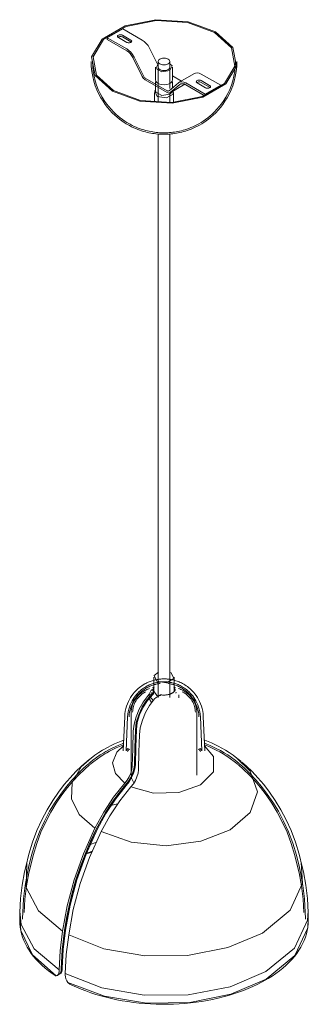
# Model space of a CAD drawing. Header units: millimetres. Extents: x 6329 to 8193, y 1104 to 6778.
# Tile 3 of 4: x 6915 to 7113, y 4986 to 5662. Entities that reach past the tile are written whole.
import ezdxf

# ---------------------------------------------------------------- set-up
doc = ezdxf.new("R2010")
doc.units = ezdxf.units.MM
doc.layers.add('Luminarias', color=7, linetype='Continuous', lineweight=20)

# ---------------------------------------------------------------- blocks, each defined once
blk = doc.blocks.new('64258 - 64255 VENICE White Ceramics pendant lamp-464681-00 Isometrico PDF')
at = {"layer": 'Luminarias', "color": 254, "lineweight": 9, "true_color": 0xd4d4d4}
for p, q in [((2360.43, 5649.33), (2371.04, 5655.45)), ((2370.89, 5651.05), (2376.62, 5647.74)), ((2371.04, 5655.45), (2384.41, 5647.74)), ((2360.43, 5649.33), (2360.43, 5648.1)), ((2373.8, 5641.61), (2360.43, 5649.33)), ((2360.43, 5648.1), (2373.8, 5640.39)), ((2373.79, 5646.11), (2368.06, 5649.42)), ((2376.62, 5646.52), (2370.89, 5649.82)), ((2376.9, 5646.32), (2376.62, 5646.52)), ((2389.37, 5642.12), (2394.83, 5631.15)), ((2377.94, 5635.71), (2384.38, 5622.77)), ((2385.21, 5623.06), (2378.77, 5636)), ((2395.25, 5631.5), (2395.35, 5631.53)), ((2395.33, 5633), (2395.33, 5604.84)), ((2403.33, 5614.46), (2403.33, 5633)), ((2393.56, 5629.14), (2393.56, 5620.34)), ((2405.08, 5623.14), (2411.31, 5619.55)), ((2405.09, 5620.34), (2405.09, 5629.14)), ((2420.34, 5624.83), (2409.73, 5618.71)), ((2424.85, 5624.38), (2438.22, 5616.67)), ((2401.58, 5612.92), (2386.46, 5621.65)), ((2386.46, 5620.42), (2401.58, 5611.69)), ((2393.56, 5619.12), (2393.56, 5612.81)), ((2409.28, 5618.39), (2402.84, 5612.88)), ((2403.47, 5611.5), (2413.57, 5617.34)), ((2403.66, 5611.64), (2410.1, 5617.14)), ((2405.09, 5614.81), (2405.09, 5619.12)), ((2427.61, 5610.54), (2414.24, 5618.26)), ((2414.24, 5617.04), (2426.97, 5609.69)), ((2427.76, 5614.95), (2422.03, 5618.26)), ((2424.86, 5619.89), (2430.59, 5616.58)), ((2430.59, 5615.36), (2424.86, 5618.66)), ((2438.22, 5616.67), (2427.61, 5610.54)), ((2438.22, 5616.67), (2438.22, 5615.83)), ((2392.83, 5611.61), (2392.83, 5604.99)), ((2403.33, 5604.84), (2403.33, 5611.45)), ((2405.05, 5612.42), (2403.4, 5610.46)), ((2405.83, 5604.99), (2405.83, 5611.61)), ((2427.61, 5609.95), (2427.61, 5610.54)), ((2430.87, 5615.16), (2430.59, 5615.36)), ((2395.33, 5583.32), (2395.33, 5196.51)), ((2403.33, 5196.46), (2403.33, 5583.23)), ((2403.07, 5213.75), (2404.27, 5213.32)), ((2392.32, 5210.46), (2392.32, 5200.66)), ((2406.33, 5200.66), (2406.33, 5210.46)), ((2387.66, 5194.9), (2391.43, 5199.2)), ((2392.15, 5199.91), (2388.44, 5197.77)), ((2389.13, 5198.37), (2389.13, 5196.18)), ((2390.92, 5200), (2391.26, 5199.29)), ((2392.08, 5202.29), (2392.53, 5202.56)), ((2392.15, 5199.91), (2392.15, 5199.57)), ((2394.38, 5197.8), (2392.33, 5200.78)), ((2395.42, 5197.31), (2394.38, 5197.8)), ((2396.96, 5198.22), (2395.09, 5197.13)), ((2396.89, 5198.01), (2396.63, 5197.89)), ((2406.22, 5202.65), (2406.53, 5202.53)), ((2406.3, 5201.02), (2406.32, 5200.45)), ((2406.53, 5202.53), (2406.74, 5202.35)), ((2407.39, 5199.29), (2407.73, 5200)), ((2409.52, 5196.18), (2409.52, 5198.37)), ((2411.74, 5200.42), (2412.23, 5200.15)), ((2384.44, 5189.92), (2387.66, 5194.89)), ((2390.85, 5192.9), (2389.15, 5195.77)), ((2391.94, 5194.37), (2389.8, 5196.81)), ((2376.82, 5186.28), (2376.82, 5143.1)), ((2380.33, 5179.17), (2381.95, 5184.57)), ((2381.95, 5184.58), (2384.44, 5189.91)), ((2421.83, 5143.1), (2421.83, 5186.28)), ((2372.37, 5183.34), (2371.37, 5159.86)), ((2374.36, 5183.25), (2373.37, 5159.77)), ((2379.69, 5174), (2380.33, 5179.16)), ((2425.28, 5159.77), (2424.29, 5183.25)), ((2427.28, 5159.86), (2426.28, 5183.34)), ((2369.19, 5131.95), (2372.97, 5136.5)), ((2365.59, 5127.17), (2369.19, 5131.94)), ((2362.16, 5122.2), (2365.58, 5127.16)), ((2367.5, 5123.4), (2362.9, 5122.34)), ((2355.88, 5111.8), (2358.9, 5117.06)), ((2358.91, 5117.07), (2362.15, 5122.19)), ((2353.06, 5106.42), (2355.88, 5111.79)), ((2348.98, 5097.71), (2353.06, 5106.42)), ((2345.26, 5088.92), (2348.98, 5097.71)), ((2352.65, 5096.86), (2348.61, 5095.48)), ((2346.07, 5089.46), (2350.04, 5090.91)), ((2350.21, 5090.96), (2346.29, 5089.52)), ((2341.91, 5080.08), (2345.26, 5088.91)), ((2338.95, 5071.24), (2341.91, 5080.07)), ((2336.38, 5062.42), (2338.94, 5071.23)), ((2334.21, 5053.66), (2336.37, 5062.41)), ((2300.52, 5049.58), (2300.36, 5044.39)), ((2302.52, 5049.53), (2302.36, 5044.33)), ((2332.47, 5045), (2334.21, 5053.65)), ((2496.29, 5044.33), (2496.14, 5049.53)), ((2498.29, 5044.39), (2498.13, 5049.58)), ((2331.14, 5036.47), (2332.47, 5044.99)), ((2329.42, 5023.13), (2331.14, 5036.47)), ((2328.78, 5010.26), (2329.42, 5023.12)), ((2327.34, 5008.32), (2327.37, 5009.47)), ((2328.78, 5010.26), (2328.76, 5009.14)), ((2328.76, 5009.14), (2328.78, 5010.26)), ((2329.47, 5009.55), (2329.49, 5010.66)), ((2326.06, 5005.59), (2327.48, 5006.41)), ((2327.48, 5006.41), (2328.19, 5006.82)), ((2331.61, 5007.03), (2331.59, 5005.87))]:
    blk.add_line(p, q, dxfattribs=at)
for points in [[(2434.68, 5653.41, 0), (2415.84, 5660.25, 0), (2393.73, 5661.68, 0), (2372.72, 5657.44, 0), (2356.99, 5648.36, 0), (2349.64, 5636.23, 0), (2352.13, 5623.46, 0), (2363.97, 5612.59, 0)], [(2364.68, 5612.99, 0), (2353.07, 5623.65, 0), (2350.63, 5636.17, 0), (2357.83, 5648.05, 0), (2373.26, 5656.95, 0), (2393.84, 5661.11, 0), (2415.51, 5659.7, 0), (2433.97, 5653, 0)], [(2363.97, 5612.59, 0), (2382.81, 5605.75, 0), (2404.92, 5604.31, 0), (2425.93, 5608.56, 0), (2441.66, 5617.64, 0), (2449.01, 5629.77, 0), (2446.52, 5642.53, 0), (2434.68, 5653.41, 0)], [(2433.97, 5653, 0), (2445.58, 5642.34, 0), (2448.02, 5629.83, 0), (2440.82, 5617.95, 0), (2425.4, 5609.04, 0), (2404.81, 5604.89, 0), (2383.14, 5606.3, 0), (2364.68, 5612.99, 0)], [(2368.06, 5649.42, 0), (2367.74, 5649.65, 0), (2367.54, 5649.93, 0), (2367.48, 5650.23, 0), (2367.54, 5650.53, 0), (2367.74, 5650.81, 0), (2368.06, 5651.05, 0), (2368.48, 5651.23, 0), (2368.96, 5651.35, 0), (2369.48, 5651.39, 0), (2369.99, 5651.35, 0), (2370.48, 5651.23, 0), (2370.89, 5651.05, 0)], [(2370.89, 5649.82, 0), (2370.48, 5650.01, 0), (2369.99, 5650.12, 0), (2369.48, 5650.16, 0), (2368.96, 5650.12, 0), (2368.48, 5650.01, 0), (2368.06, 5649.82, 0), (2367.78, 5649.62, 0)], [(2376.62, 5647.74, 0), (2376.94, 5647.5, 0), (2377.14, 5647.22, 0), (2377.2, 5646.93, 0), (2377.14, 5646.63, 0), (2376.94, 5646.35, 0), (2376.62, 5646.11, 0), (2376.2, 5645.93, 0), (2375.72, 5645.81, 0), (2375.2, 5645.77, 0), (2374.69, 5645.81, 0), (2374.2, 5645.93, 0), (2373.79, 5646.11, 0)], [(2384.41, 5647.74, 0), (2385.82, 5646.74, 0), (2387.16, 5645.43, 0), (2388.36, 5643.86, 0), (2389.37, 5642.12, 0)], [(2378.77, 5636, 0), (2377.76, 5637.74, 0), (2376.55, 5639.3, 0), (2375.21, 5640.61, 0), (2373.8, 5641.61, 0)], [(2373.8, 5640.39, 0), (2374.98, 5639.56, 0), (2376.1, 5638.46, 0), (2377.1, 5637.16, 0), (2377.94, 5635.71, 0)], [(2349.32, 5632.97, 0), (2349.45, 5629.51, 0), (2349.81, 5626.09, 0), (2350.4, 5622.74, 0), (2351.19, 5619.5, 0), (2352.18, 5616.39, 0), (2353.32, 5613.45, 0), (2354.61, 5610.67, 0), (2356, 5608.07, 0), (2357.49, 5605.66, 0), (2359.03, 5603.42, 0), (2360.63, 5601.37, 0), (2362.25, 5599.49, 0), (2363.88, 5597.76, 0), (2365.51, 5596.19, 0), (2367.14, 5594.77, 0), (2368.74, 5593.47, 0), (2370.33, 5592.29, 0), (2371.89, 5591.22, 0), (2373.42, 5590.25, 0), (2374.35, 5589.71, 0)], [(2350.32, 5632.97, 0), (2350.45, 5629.58, 0), (2350.8, 5626.22, 0), (2351.38, 5622.94, 0), (2352.16, 5619.77, 0), (2353.12, 5616.73, 0), (2354.24, 5613.84, 0), (2355.5, 5611.11, 0), (2356.87, 5608.57, 0), (2358.32, 5606.2, 0), (2359.84, 5604.02, 0), (2361.4, 5602, 0), (2362.99, 5600.16, 0), (2364.59, 5598.47, 0), (2366.19, 5596.93, 0), (2367.78, 5595.53, 0), (2369.36, 5594.26, 0), (2370.91, 5593.1, 0), (2372.44, 5592.06, 0), (2373.94, 5591.11, 0), (2374.85, 5590.57, 0)], [(2449.33, 5632.97, 0), (2449.2, 5629.51, 0), (2448.84, 5626.09, 0), (2448.25, 5622.74, 0), (2447.46, 5619.5, 0), (2446.47, 5616.39, 0), (2445.33, 5613.45, 0), (2444.04, 5610.67, 0), (2442.65, 5608.07, 0), (2441.16, 5605.66, 0), (2439.62, 5603.42, 0), (2438.02, 5601.37, 0), (2436.4, 5599.49, 0), (2434.77, 5597.76, 0), (2433.14, 5596.19, 0), (2431.51, 5594.77, 0), (2429.91, 5593.47, 0), (2428.32, 5592.29, 0), (2426.76, 5591.22, 0), (2425.23, 5590.25, 0), (2423.72, 5589.38, 0), (2422.25, 5588.58, 0), (2420.81, 5587.87, 0), (2419.39, 5587.22, 0), (2418.01, 5586.64, 0), (2416.65, 5586.11, 0), (2415.32, 5585.64, 0), (2414.02, 5585.22, 0), (2412.73, 5584.85, 0), (2411.47, 5584.51, 0), (2410.23, 5584.22, 0), (2409.01, 5583.96, 0), (2407.8, 5583.74, 0), (2406.6, 5583.55, 0), (2405.42, 5583.39, 0), (2404.24, 5583.26, 0), (2403.08, 5583.15, 0), (2401.92, 5583.08, 0), (2400.76, 5583.03, 0), (2399.61, 5583.01, 0), (2398.45, 5583.02, 0), (2397.3, 5583.05, 0), (2396.14, 5583.11, 0), (2394.98, 5583.2, 0), (2393.81, 5583.32, 0), (2392.63, 5583.46, 0), (2391.44, 5583.64, 0), (2390.24, 5583.85, 0), (2389.02, 5584.09, 0), (2387.79, 5584.36, 0), (2386.54, 5584.68, 0), (2385.26, 5585.03, 0), (2383.97, 5585.43, 0), (2382.65, 5585.88, 0), (2381.31, 5586.38, 0), (2379.94, 5586.93, 0), (2378.54, 5587.54, 0), (2377.11, 5588.22, 0), (2375.65, 5588.98, 0), (2374.35, 5589.71, 0)], [(2448.33, 5632.97, 0), (2448.2, 5629.58, 0), (2447.85, 5626.22, 0), (2447.27, 5622.94, 0), (2446.49, 5619.77, 0), (2445.53, 5616.73, 0), (2444.41, 5613.84, 0), (2443.15, 5611.11, 0), (2441.78, 5608.57, 0), (2440.33, 5606.2, 0), (2438.81, 5604.02, 0), (2437.25, 5602, 0), (2435.66, 5600.16, 0), (2434.06, 5598.47, 0), (2432.46, 5596.93, 0), (2430.87, 5595.53, 0), (2429.29, 5594.26, 0), (2427.74, 5593.1, 0), (2426.21, 5592.06, 0), (2424.71, 5591.11, 0), (2423.23, 5590.25, 0), (2421.79, 5589.47, 0), (2420.38, 5588.77, 0), (2418.99, 5588.14, 0), (2417.63, 5587.57, 0), (2416.3, 5587.05, 0), (2415, 5586.59, 0), (2413.72, 5586.18, 0), (2412.47, 5585.81, 0), (2411.23, 5585.48, 0), (2410.01, 5585.19, 0), (2408.81, 5584.94, 0), (2407.63, 5584.72, 0), (2406.46, 5584.53, 0), (2405.3, 5584.38, 0), (2404.14, 5584.25, 0), (2403, 5584.15, 0), (2401.86, 5584.08, 0), (2400.73, 5584.03, 0), (2399.6, 5584.01, 0), (2398.47, 5584.02, 0), (2397.34, 5584.05, 0), (2396.21, 5584.11, 0), (2395.07, 5584.2, 0), (2393.92, 5584.31, 0), (2392.76, 5584.45, 0), (2391.6, 5584.63, 0), (2390.42, 5584.83, 0), (2389.23, 5585.07, 0), (2388.02, 5585.34, 0), (2386.79, 5585.64, 0), (2385.55, 5585.99, 0), (2384.28, 5586.38, 0), (2382.99, 5586.82, 0), (2381.67, 5587.31, 0), (2380.33, 5587.85, 0), (2378.96, 5588.45, 0), (2377.56, 5589.12, 0), (2376.13, 5589.86, 0), (2374.85, 5590.57, 0)], [(2403.4, 5626.79, 0), (2397.83, 5625.93, 0), (2393.76, 5628.28, 0), (2395.25, 5631.5, 0)], [(2396.5, 5634.63, 0), (2395.86, 5634.15, 0), (2395.46, 5633.6, 0), (2395.33, 5633, 0), (2395.46, 5632.4, 0), (2395.86, 5631.84, 0), (2396.5, 5631.36, 0), (2397.33, 5631, 0), (2398.29, 5630.77, 0), (2399.33, 5630.69, 0), (2400.36, 5630.77, 0), (2401.33, 5631, 0), (2402.15, 5631.36, 0)], [(2402.15, 5631.36, 0), (2402.79, 5631.84, 0), (2403.19, 5632.4, 0), (2403.33, 5633, 0), (2403.19, 5633.6, 0), (2402.79, 5634.15, 0), (2402.15, 5634.63, 0), (2401.33, 5635, 0), (2400.36, 5635.23, 0), (2399.33, 5635.31, 0), (2398.29, 5635.23, 0), (2397.33, 5635, 0), (2396.5, 5634.63, 0)], [(2403.28, 5631.44, 0), (2404.89, 5630, 0), (2403.4, 5626.79, 0)], [(2402.19, 5627.49, 0), (2401.35, 5627.11, 0), (2400.37, 5626.88, 0), (2399.33, 5626.8, 0), (2398.28, 5626.88, 0), (2397.3, 5627.11, 0), (2396.46, 5627.49, 0), (2395.81, 5627.97, 0), (2395.41, 5628.54, 0), (2395.27, 5629.14, 0), (2395.29, 5629.39, 0)], [(2403.36, 5629.39, 0), (2403.38, 5629.14, 0), (2403.24, 5628.54, 0), (2402.84, 5627.97, 0), (2402.19, 5627.49, 0)], [(2419.88, 5624.51, 0), (2420.89, 5625.08, 0), (2422.1, 5625.25, 0), (2423.44, 5625.02, 0), (2424.85, 5624.38, 0)], [(2384.38, 5622.77, 0), (2384.8, 5622.04, 0), (2385.31, 5621.39, 0), (2385.87, 5620.84, 0), (2386.46, 5620.42, 0)], [(2386.46, 5621.65, 0), (2386.1, 5621.9, 0), (2385.77, 5622.23, 0), (2385.46, 5622.63, 0), (2385.21, 5623.06, 0)], [(2393.56, 5620.34, 0), (2393.76, 5619.48, 0), (2394.33, 5618.68, 0), (2395.25, 5617.99, 0), (2396.44, 5617.46, 0), (2397.83, 5617.13, 0), (2399.33, 5617.01, 0), (2400.82, 5617.13, 0), (2402.21, 5617.46, 0), (2403.4, 5617.99, 0)], [(2403.4, 5617.99, 0), (2404.32, 5618.68, 0), (2404.89, 5619.48, 0), (2405.09, 5620.34, 0)], [(2414.24, 5618.26, 0), (2412.83, 5618.89, 0), (2411.49, 5619.13, 0), (2410.29, 5618.96, 0), (2409.28, 5618.39, 0)], [(2410.1, 5617.14, 0), (2410.94, 5617.62, 0), (2411.95, 5617.76, 0), (2413.07, 5617.56, 0), (2414.24, 5617.04, 0)], [(2422.03, 5618.26, 0), (2421.71, 5618.49, 0), (2421.51, 5618.77, 0), (2421.45, 5619.07, 0), (2421.51, 5619.37, 0), (2421.71, 5619.65, 0), (2422.03, 5619.89, 0), (2422.45, 5620.07, 0), (2422.93, 5620.19, 0), (2423.45, 5620.23, 0), (2423.96, 5620.19, 0), (2424.45, 5620.07, 0), (2424.86, 5619.89, 0)], [(2424.86, 5618.66, 0), (2424.45, 5618.85, 0), (2423.96, 5618.96, 0), (2423.45, 5619, 0), (2422.93, 5618.96, 0), (2422.45, 5618.85, 0), (2422.03, 5618.66, 0), (2421.75, 5618.46, 0)], [(2430.59, 5616.58, 0), (2430.91, 5616.34, 0), (2431.11, 5616.06, 0), (2431.17, 5615.77, 0), (2431.11, 5615.47, 0), (2430.91, 5615.19, 0), (2430.59, 5614.95, 0), (2430.17, 5614.77, 0), (2429.69, 5614.65, 0), (2429.17, 5614.61, 0), (2428.66, 5614.65, 0), (2428.17, 5614.77, 0), (2427.76, 5614.95, 0)], [(2393.49, 5613.26, 0), (2393.05, 5612.58, 0), (2394.73, 5608.95, 0)], [(2403.4, 5610.46, 0), (2397.83, 5609.6, 0), (2393.76, 5611.95, 0), (2393.58, 5613.1, 0)], [(2394.73, 5608.95, 0), (2401.01, 5607.98, 0), (2405.6, 5610.63, 0), (2405.55, 5612.69, 0)], [(2402.58, 5612.74, 0), (2402.28, 5612.7, 0), (2401.94, 5612.76, 0), (2401.58, 5612.92, 0)], [(2401.58, 5611.69, 0), (2402.17, 5611.43, 0), (2402.74, 5611.33, 0), (2403.24, 5611.4, 0), (2403.66, 5611.64, 0)], [(2394.38, 5207.6, 0), (2392.56, 5211.51, 0), (2395.48, 5213.74, 0)], [(2404.27, 5213.32, 0), (2406.09, 5209.41, 0), (2401.14, 5206.56, 0), (2394.38, 5207.6, 0)], [(2372.37, 5183.34, 0), (2372.51, 5185.2, 0), (2372.78, 5187.02, 0), (2373.16, 5188.8, 0), (2373.65, 5190.5, 0), (2374.23, 5192.13, 0), (2374.9, 5193.66, 0), (2375.63, 5195.1, 0), (2376.41, 5196.45, 0), (2377.23, 5197.69, 0), (2378.08, 5198.84, 0), (2378.95, 5199.89, 0), (2379.83, 5200.86, 0), (2380.71, 5201.74, 0), (2381.59, 5202.54, 0), (2382.46, 5203.27, 0), (2383.32, 5203.93, 0), (2384.17, 5204.53, 0), (2385, 5205.07, 0), (2385.82, 5205.56, 0), (2385.84, 5205.57, 0)], [(2426.28, 5183.34, 0), (2426.14, 5185.2, 0), (2425.87, 5187.02, 0), (2425.49, 5188.8, 0), (2425, 5190.5, 0), (2424.42, 5192.13, 0), (2423.75, 5193.66, 0), (2423.02, 5195.1, 0), (2422.24, 5196.45, 0), (2421.42, 5197.69, 0), (2420.57, 5198.84, 0), (2419.7, 5199.89, 0), (2418.82, 5200.86, 0), (2417.94, 5201.74, 0), (2417.06, 5202.54, 0), (2416.19, 5203.27, 0), (2415.33, 5203.93, 0), (2414.48, 5204.53, 0), (2413.65, 5205.07, 0), (2412.83, 5205.56, 0), (2412.03, 5206.01, 0), (2411.24, 5206.41, 0), (2410.47, 5206.78, 0), (2409.72, 5207.11, 0), (2408.98, 5207.4, 0), (2408.26, 5207.67, 0), (2407.55, 5207.9, 0), (2406.85, 5208.12, 0), (2406.16, 5208.31, 0), (2405.49, 5208.47, 0), (2404.82, 5208.62, 0), (2404.17, 5208.75, 0), (2403.52, 5208.86, 0), (2402.88, 5208.95, 0), (2402.24, 5209.03, 0), (2401.61, 5209.09, 0), (2400.98, 5209.14, 0), (2400.36, 5209.17, 0), (2399.73, 5209.19, 0), (2399.11, 5209.19, 0), (2398.49, 5209.18, 0), (2397.86, 5209.15, 0), (2397.24, 5209.11, 0), (2396.61, 5209.05, 0), (2395.97, 5208.98, 0), (2395.33, 5208.89, 0), (2394.69, 5208.79, 0), (2394.03, 5208.66, 0), (2393.37, 5208.52, 0), (2392.7, 5208.36, 0), (2392.02, 5208.18, 0), (2391.32, 5207.97, 0), (2390.62, 5207.74, 0), (2389.9, 5207.49, 0), (2389.16, 5207.2, 0), (2388.41, 5206.88, 0), (2387.65, 5206.53, 0), (2386.87, 5206.14, 0), (2386.07, 5205.71, 0), (2385.84, 5205.57, 0)], [(2424.29, 5183.26, 0), (2424.15, 5184.98, 0), (2423.91, 5186.66, 0), (2423.55, 5188.31, 0), (2423.1, 5189.89, 0), (2422.56, 5191.39, 0), (2421.94, 5192.81, 0), (2421.27, 5194.15, 0), (2420.54, 5195.39, 0), (2419.78, 5196.54, 0), (2418.99, 5197.61, 0), (2418.19, 5198.58, 0), (2417.38, 5199.47, 0), (2416.56, 5200.29, 0), (2415.75, 5201.03, 0), (2414.94, 5201.71, 0), (2414.14, 5202.32, 0), (2413.36, 5202.87, 0), (2412.58, 5203.38, 0), (2411.83, 5203.83, 0), (2411.08, 5204.25, 0), (2410.36, 5204.62, 0), (2409.65, 5204.96, 0), (2408.95, 5205.26, 0), (2408.26, 5205.53, 0), (2407.59, 5205.78, 0), (2406.94, 5206, 0), (2406.29, 5206.2, 0), (2405.66, 5206.37, 0), (2405.03, 5206.53, 0), (2404.42, 5206.66, 0), (2403.81, 5206.78, 0), (2403.21, 5206.88, 0), (2402.61, 5206.97, 0), (2402.03, 5207.04, 0), (2401.44, 5207.1, 0), (2400.86, 5207.14, 0), (2400.28, 5207.17, 0), (2399.7, 5207.19, 0), (2399.13, 5207.19, 0), (2398.55, 5207.18, 0), (2397.97, 5207.15, 0), (2397.39, 5207.11, 0), (2396.81, 5207.06, 0), (2396.22, 5206.99, 0), (2395.63, 5206.91, 0), (2395.03, 5206.82, 0), (2394.42, 5206.7, 0), (2393.81, 5206.57, 0), (2393.19, 5206.42, 0), (2392.56, 5206.25, 0), (2391.92, 5206.06, 0), (2391.26, 5205.85, 0), (2390.6, 5205.61, 0), (2389.92, 5205.35, 0), (2389.22, 5205.05, 0), (2388.52, 5204.73, 0), (2387.79, 5204.37, 0), (2387.06, 5203.97, 0), (2386.84, 5203.84, 0)], [(2424.29, 5183.26, 0), (2424.15, 5184.98, 0), (2423.91, 5186.66, 0), (2423.55, 5188.31, 0), (2423.1, 5189.89, 0), (2422.56, 5191.39, 0), (2421.94, 5192.81, 0), (2421.27, 5194.15, 0), (2420.54, 5195.39, 0), (2419.78, 5196.54, 0), (2418.99, 5197.61, 0), (2418.19, 5198.58, 0), (2417.38, 5199.47, 0), (2416.56, 5200.29, 0), (2415.75, 5201.03, 0), (2414.94, 5201.71, 0), (2414.14, 5202.32, 0), (2413.36, 5202.87, 0), (2412.58, 5203.38, 0), (2411.83, 5203.83, 0), (2411.08, 5204.25, 0), (2410.36, 5204.62, 0), (2409.65, 5204.96, 0), (2408.95, 5205.26, 0), (2408.26, 5205.53, 0), (2407.59, 5205.78, 0), (2406.94, 5206, 0), (2406.29, 5206.2, 0), (2405.66, 5206.37, 0), (2405.03, 5206.53, 0), (2404.42, 5206.66, 0), (2403.81, 5206.78, 0), (2403.21, 5206.88, 0), (2402.61, 5206.97, 0), (2402.03, 5207.04, 0), (2401.44, 5207.1, 0), (2400.86, 5207.14, 0), (2400.28, 5207.17, 0), (2399.7, 5207.19, 0), (2399.13, 5207.19, 0), (2398.55, 5207.18, 0), (2397.97, 5207.15, 0), (2397.39, 5207.11, 0), (2396.81, 5207.06, 0), (2396.22, 5206.99, 0), (2395.63, 5206.91, 0), (2395.03, 5206.82, 0), (2394.42, 5206.7, 0), (2393.81, 5206.57, 0), (2393.19, 5206.42, 0), (2392.56, 5206.25, 0), (2391.92, 5206.06, 0), (2391.26, 5205.85, 0), (2390.6, 5205.61, 0), (2389.92, 5205.35, 0), (2389.22, 5205.05, 0), (2388.52, 5204.73, 0), (2387.79, 5204.37, 0), (2387.06, 5203.97, 0), (2386.84, 5203.84, 0)], [(2396.63, 5206.04, 0), (2396.34, 5206, 0), (2395.78, 5205.92, 0), (2395.2, 5205.83, 0), (2394.62, 5205.72, 0), (2394.03, 5205.6, 0), (2393.44, 5205.45, 0), (2392.83, 5205.29, 0), (2392.21, 5205.11, 0), (2391.59, 5204.9, 0), (2390.95, 5204.68, 0), (2390.29, 5204.42, 0), (2389.63, 5204.14, 0), (2388.95, 5203.83, 0), (2388.26, 5203.48, 0), (2387.55, 5203.1, 0), (2387.34, 5202.98, 0)], [(2423.29, 5183.21, 0), (2423.16, 5184.86, 0), (2422.92, 5186.49, 0), (2422.58, 5188.06, 0), (2422.14, 5189.58, 0), (2421.63, 5191.02, 0), (2421.04, 5192.39, 0), (2420.39, 5193.67, 0), (2419.69, 5194.86, 0), (2418.96, 5195.97, 0), (2418.21, 5196.99, 0), (2417.43, 5197.93, 0), (2416.65, 5198.78, 0), (2415.87, 5199.56, 0), (2415.09, 5200.28, 0), (2414.31, 5200.92, 0), (2413.55, 5201.51, 0), (2412.79, 5202.05, 0), (2412.05, 5202.53, 0), (2411.33, 5202.97, 0), (2410.61, 5203.36, 0), (2409.92, 5203.72, 0), (2409.23, 5204.05, 0), (2408.56, 5204.34, 0), (2407.91, 5204.6, 0), (2407.26, 5204.84, 0), (2406.63, 5205.05, 0), (2406.01, 5205.24, 0), (2405.4, 5205.41, 0), (2404.8, 5205.55, 0), (2404.21, 5205.68, 0), (2403.63, 5205.8, 0), (2403.05, 5205.9, 0), (2402.48, 5205.98, 0), (2401.92, 5206.05, 0)], [(2374.36, 5183.26, 0), (2374.5, 5184.98, 0), (2374.74, 5186.66, 0), (2375.1, 5188.31, 0), (2375.55, 5189.89, 0), (2376.09, 5191.39, 0), (2376.71, 5192.81, 0), (2377.38, 5194.15, 0), (2378.11, 5195.39, 0), (2378.87, 5196.54, 0), (2379.66, 5197.61, 0), (2380.46, 5198.58, 0), (2381.27, 5199.47, 0), (2382.09, 5200.29, 0), (2382.9, 5201.03, 0), (2383.71, 5201.71, 0), (2384.51, 5202.32, 0), (2385.29, 5202.87, 0), (2386.07, 5203.38, 0), (2386.82, 5203.83, 0), (2386.84, 5203.84, 0)], [(2374.36, 5183.26, 0), (2374.5, 5184.98, 0), (2374.74, 5186.66, 0), (2375.1, 5188.31, 0), (2375.55, 5189.89, 0), (2376.09, 5191.39, 0), (2376.71, 5192.81, 0), (2377.38, 5194.15, 0), (2378.11, 5195.39, 0), (2378.87, 5196.54, 0), (2379.66, 5197.61, 0), (2380.46, 5198.58, 0), (2381.27, 5199.47, 0), (2382.09, 5200.29, 0), (2382.9, 5201.03, 0), (2383.71, 5201.71, 0), (2384.51, 5202.32, 0), (2385.29, 5202.87, 0), (2386.07, 5203.38, 0), (2386.82, 5203.83, 0), (2386.84, 5203.84, 0)], [(2375.36, 5183.21, 0), (2375.49, 5184.86, 0), (2375.73, 5186.49, 0), (2376.07, 5188.06, 0), (2376.51, 5189.58, 0), (2377.02, 5191.02, 0), (2377.61, 5192.39, 0), (2378.26, 5193.67, 0), (2378.96, 5194.86, 0), (2379.69, 5195.97, 0), (2380.44, 5196.99, 0), (2381.22, 5197.93, 0), (2382, 5198.78, 0), (2382.78, 5199.56, 0), (2383.56, 5200.28, 0), (2384.34, 5200.92, 0), (2385.1, 5201.51, 0), (2385.86, 5202.05, 0), (2386.6, 5202.53, 0), (2387.32, 5202.97, 0), (2387.34, 5202.98, 0)], [(2376.82, 5186.28, 0), (2376.86, 5187.36, 0), (2376.97, 5188.43, 0), (2377.15, 5189.48, 0), (2377.4, 5190.5, 0), (2377.71, 5191.49, 0), (2378.08, 5192.44, 0), (2378.5, 5193.34, 0), (2378.96, 5194.2, 0), (2379.46, 5195.01, 0), (2379.98, 5195.78, 0), (2380.54, 5196.49, 0), (2381.11, 5197.17, 0), (2381.71, 5197.79, 0), (2382.32, 5198.38, 0), (2382.94, 5198.93, 0), (2383.57, 5199.44, 0), (2384.21, 5199.91, 0), (2384.86, 5200.36, 0), (2385.51, 5200.77, 0), (2386.16, 5201.15, 0), (2386.82, 5201.51, 0), (2387.49, 5201.84, 0), (2388.16, 5202.15, 0), (2388.83, 5202.43, 0), (2389.29, 5202.61, 0)], [(2377.82, 5186.28, 0), (2377.86, 5187.29, 0), (2377.96, 5188.29, 0), (2378.13, 5189.27, 0), (2378.37, 5190.23, 0), (2378.66, 5191.16, 0), (2379, 5192.05, 0), (2379.39, 5192.9, 0), (2379.83, 5193.7, 0), (2380.29, 5194.47, 0), (2380.79, 5195.19, 0), (2381.31, 5195.86, 0), (2381.86, 5196.5, 0), (2382.42, 5197.09, 0), (2383, 5197.64, 0), (2383.58, 5198.16, 0), (2384.18, 5198.65, 0), (2384.79, 5199.1, 0), (2385.41, 5199.52, 0), (2386.03, 5199.91, 0), (2386.65, 5200.28, 0)], [(2378.26, 5173.24, 0), (2378.82, 5178.13, 0), (2380.2, 5183.25, 0), (2382.33, 5188.38, 0), (2385.11, 5193.29, 0), (2388.44, 5197.77, 0)], [(2391.43, 5199.2, 0), (2387.66, 5194.89, 0), (2384.44, 5189.91, 0), (2381.95, 5184.57, 0), (2380.33, 5179.16, 0), (2379.69, 5174, 0)], [(2380.4, 5174.38, 0), (2381.02, 5179.35, 0), (2382.58, 5184.55, 0), (2384.97, 5189.68, 0), (2388.07, 5194.46, 0), (2391.69, 5198.59, 0)], [(2388.44, 5197.77, 0), (2389.06, 5198.7, 0), (2389.63, 5199.62, 0), (2390.14, 5200.52, 0), (2390.59, 5201.38, 0)], [(2390.59, 5201.38, 0), (2390.71, 5201.57, 0), (2390.91, 5201.71, 0), (2391.18, 5201.7, 0), (2391.44, 5201.57, 0), (2391.66, 5201.37, 0), (2391.83, 5201.14, 0), (2391.96, 5200.88, 0), (2392.05, 5200.6, 0)], [(2391.69, 5198.59, 0), (2391.56, 5198.9, 0), (2391.43, 5199.2, 0)], [(2391.43, 5199.2, 0), (2391.56, 5198.9, 0), (2391.69, 5198.59, 0)], [(2391.54, 5203.35, 0), (2392.22, 5203.53, 0), (2392.35, 5203.56, 0)], [(2391.57, 5201.27, 0), (2391.57, 5201.41, 0), (2391.59, 5201.55, 0), (2391.61, 5201.68, 0), (2391.65, 5201.82, 0), (2391.69, 5201.96, 0), (2391.74, 5202.1, 0), (2391.81, 5202.25, 0), (2391.89, 5202.39, 0), (2391.97, 5202.53, 0), (2392.07, 5202.68, 0), (2392.19, 5202.82, 0), (2392.31, 5202.97, 0), (2392.45, 5203.11, 0), (2392.6, 5203.25, 0)], [(2391.57, 5202.14, 0), (2391.57, 5202.01, 0), (2391.59, 5201.88, 0), (2391.61, 5201.75, 0), (2391.64, 5201.61, 0), (2391.69, 5201.48, 0), (2391.74, 5201.34, 0), (2391.8, 5201.2, 0), (2391.87, 5201.08, 0)], [(2391.65, 5202.34, 0), (2391.81, 5202.39, 0), (2392.35, 5202.53, 0)], [(2392.15, 5199.57, 0), (2392.12, 5199.32, 0), (2392.02, 5199.05, 0), (2391.87, 5198.8, 0), (2391.69, 5198.59, 0)], [(2392.05, 5200.6, 0), (2392.11, 5200.25, 0), (2392.15, 5199.91, 0)], [(2396.63, 5197.89, 0), (2395.28, 5197.24, 0), (2394.01, 5196.44, 0), (2392.84, 5195.5, 0)], [(2396.93, 5198.2, 0), (2397.05, 5198.26, 0), (2397.15, 5198.27, 0), (2397.2, 5198.23, 0), (2397.11, 5198.13, 0)], [(2405.02, 5199.45, 0), (2404.8, 5199.33, 0), (2404.57, 5199.21, 0), (2404.33, 5199.09, 0), (2404.07, 5198.98, 0), (2403.81, 5198.88, 0), (2403.54, 5198.78, 0), (2403.27, 5198.69, 0), (2402.98, 5198.6, 0), (2402.69, 5198.52, 0), (2402.39, 5198.45, 0), (2402.09, 5198.38, 0), (2401.78, 5198.32, 0), (2401.47, 5198.27, 0), (2401.15, 5198.22, 0), (2400.83, 5198.18, 0), (2400.51, 5198.15, 0), (2400.19, 5198.13, 0), (2399.86, 5198.11, 0), (2399.53, 5198.1, 0), (2399.21, 5198.1, 0), (2398.88, 5198.11, 0), (2398.55, 5198.12, 0), (2398.23, 5198.14, 0), (2397.9, 5198.17, 0), (2397.58, 5198.21, 0), (2397.26, 5198.25, 0), (2397.15, 5198.27, 0)], [(2407.08, 5202.14, 0), (2407.08, 5202.01, 0), (2407.06, 5201.88, 0), (2407.04, 5201.75, 0), (2407.01, 5201.61, 0), (2406.96, 5201.48, 0), (2406.91, 5201.34, 0), (2406.85, 5201.2, 0), (2406.77, 5201.06, 0), (2406.69, 5200.92, 0), (2406.59, 5200.78, 0), (2406.48, 5200.63, 0), (2406.35, 5200.49, 0), (2406.22, 5200.35, 0), (2406.07, 5200.21, 0), (2405.91, 5200.07, 0), (2405.74, 5199.93, 0), (2405.56, 5199.79, 0), (2405.37, 5199.66, 0), (2405.16, 5199.53, 0), (2405.02, 5199.45, 0)], [(2407.08, 5201.27, 0), (2407.08, 5201.41, 0), (2407.06, 5201.55, 0), (2407.04, 5201.68, 0), (2407.01, 5201.82, 0), (2406.96, 5201.96, 0), (2406.91, 5202.1, 0), (2406.84, 5202.25, 0), (2406.76, 5202.39, 0), (2406.68, 5202.53, 0), (2406.58, 5202.68, 0), (2406.46, 5202.82, 0), (2406.34, 5202.97, 0), (2406.2, 5203.11, 0), (2406.08, 5203.23, 0)], [(2406.3, 5203.56, 0), (2406.74, 5203.45, 0), (2407.16, 5203.33, 0)], [(2406.3, 5202.53, 0), (2406.49, 5202.48, 0), (2406.92, 5202.36, 0)], [(2409.3, 5202.63, 0), (2409.46, 5202.57, 0), (2410.13, 5202.3, 0), (2410.8, 5202.01, 0), (2411.47, 5201.69, 0), (2412.13, 5201.35, 0), (2412.73, 5201.02, 0)], [(2420.83, 5186.28, 0), (2420.79, 5187.29, 0), (2420.69, 5188.29, 0), (2420.52, 5189.27, 0), (2420.28, 5190.23, 0), (2419.99, 5191.16, 0), (2419.65, 5192.05, 0), (2419.26, 5192.9, 0), (2418.82, 5193.7, 0), (2418.36, 5194.47, 0), (2417.86, 5195.19, 0), (2417.34, 5195.86, 0), (2416.79, 5196.5, 0), (2416.23, 5197.09, 0), (2415.65, 5197.64, 0), (2415.07, 5198.16, 0), (2414.47, 5198.65, 0), (2413.86, 5199.1, 0), (2413.25, 5199.52, 0), (2412.62, 5199.91, 0), (2412.23, 5200.15, 0)], [(2421.83, 5186.28, 0), (2421.79, 5187.36, 0), (2421.68, 5188.43, 0), (2421.5, 5189.48, 0), (2421.25, 5190.5, 0), (2420.94, 5191.49, 0), (2420.57, 5192.44, 0), (2420.15, 5193.34, 0), (2419.69, 5194.2, 0), (2419.2, 5195.01, 0), (2418.67, 5195.78, 0), (2418.11, 5196.49, 0), (2417.54, 5197.17, 0), (2416.94, 5197.79, 0), (2416.33, 5198.38, 0), (2415.71, 5198.93, 0), (2415.08, 5199.44, 0), (2414.44, 5199.91, 0), (2413.79, 5200.36, 0), (2413.14, 5200.77, 0), (2412.73, 5201.02, 0)], [(2392.84, 5195.5, 0), (2389.47, 5191.01, 0), (2386.64, 5186.07, 0), (2384.47, 5180.9, 0), (2383.08, 5175.72, 0), (2382.51, 5170.79, 0)], [(2377.56, 5149.33, 0), (2377.91, 5161.28, 0), (2378.26, 5173.24, 0)], [(2379.69, 5174, 0), (2379.33, 5162.05, 0), (2378.98, 5150.1, 0)], [(2378.98, 5150.1, 0), (2379.33, 5162.05, 0), (2379.69, 5174, 0)], [(2379.69, 5150.48, 0), (2380.05, 5162.43, 0), (2380.4, 5174.38, 0)], [(2382.51, 5170.79, 0), (2382.16, 5158.84, 0), (2381.8, 5146.88, 0)], [(2371.72, 5167.22, 0), (2369.94, 5166.55, 0), (2367.68, 5165.64, 0), (2365.36, 5164.61, 0), (2362.99, 5163.48, 0), (2360.56, 5162.21, 0), (2358.51, 5161.07, 0)], [(2371.63, 5165.05, 0), (2370.66, 5164.69, 0), (2368.45, 5163.79, 0), (2366.19, 5162.79, 0), (2363.87, 5161.68, 0), (2361.5, 5160.45, 0), (2359.51, 5159.34, 0)], [(2371.63, 5165.05, 0), (2370.66, 5164.69, 0), (2368.45, 5163.79, 0), (2366.19, 5162.79, 0), (2363.87, 5161.68, 0), (2361.5, 5160.45, 0), (2359.51, 5159.34, 0)], [(2371.58, 5163.97, 0), (2371.02, 5163.75, 0), (2368.84, 5162.87, 0), (2366.6, 5161.88, 0), (2364.31, 5160.79, 0), (2361.97, 5159.57, 0), (2360.01, 5158.47, 0)], [(2452.09, 5152.7, 0), (2449.38, 5154.88, 0), (2446.72, 5156.85, 0), (2444.1, 5158.64, 0), (2441.53, 5160.25, 0), (2439.02, 5161.7, 0), (2436.57, 5163.02, 0), (2434.18, 5164.2, 0), (2431.84, 5165.26, 0), (2429.55, 5166.22, 0), (2427.32, 5167.08, 0), (2426.96, 5167.21, 0)], [(2450.8, 5151.18, 0), (2448.16, 5153.3, 0), (2445.55, 5155.23, 0), (2443, 5156.97, 0), (2440.49, 5158.54, 0), (2438.04, 5159.96, 0), (2435.65, 5161.24, 0), (2433.31, 5162.39, 0), (2431.03, 5163.43, 0), (2428.8, 5164.37, 0), (2427.05, 5165.04, 0)], [(2450.8, 5151.18, 0), (2448.16, 5153.3, 0), (2445.55, 5155.23, 0), (2443, 5156.97, 0), (2440.49, 5158.54, 0), (2438.04, 5159.96, 0), (2435.65, 5161.24, 0), (2433.31, 5162.39, 0), (2431.03, 5163.43, 0), (2428.8, 5164.37, 0), (2427.05, 5165.04, 0)], [(2450.16, 5150.41, 0), (2447.54, 5152.51, 0), (2444.97, 5154.41, 0), (2442.44, 5156.13, 0), (2439.97, 5157.69, 0), (2437.55, 5159.09, 0), (2435.19, 5160.35, 0), (2432.88, 5161.49, 0), (2430.63, 5162.52, 0), (2428.43, 5163.44, 0), (2427.09, 5163.95, 0)], [(2346.56, 5152.7, 0), (2349.27, 5154.88, 0), (2351.93, 5156.85, 0), (2354.55, 5158.64, 0), (2357.12, 5160.25, 0), (2358.51, 5161.07, 0)], [(2347.85, 5151.18, 0), (2350.49, 5153.3, 0), (2353.1, 5155.23, 0), (2355.65, 5156.97, 0), (2358.16, 5158.54, 0), (2359.51, 5159.34, 0)], [(2347.85, 5151.18, 0), (2350.49, 5153.3, 0), (2353.1, 5155.23, 0), (2355.65, 5156.97, 0), (2358.16, 5158.54, 0), (2359.51, 5159.34, 0)], [(2348.49, 5150.41, 0), (2351.11, 5152.51, 0), (2353.68, 5154.41, 0), (2356.21, 5156.13, 0), (2358.68, 5157.69, 0), (2360.01, 5158.47, 0)], [(2371.5, 5163.27, 0), (2367.04, 5158.95, 0), (2364.09, 5151.63, 0), (2365.95, 5144.18, 0), (2372.37, 5137.64, 0)], [(2373.36, 5159.71, 0), (2373.37, 5159.72, 0), (2373.39, 5159.77, 0), (2373.42, 5159.86, 0), (2373.48, 5159.98, 0), (2373.58, 5160.15, 0), (2373.71, 5160.35, 0), (2373.88, 5160.6, 0), (2374.11, 5160.87, 0), (2374.38, 5161.18, 0), (2374.71, 5161.52, 0), (2374.81, 5161.61, 0)], [(2373.37, 5159.79, 0), (2373.37, 5159.74, 0), (2373.37, 5159.71, 0), (2373.36, 5159.71, 0)], [(2374.32, 5159.42, 0), (2374.33, 5159.44, 0), (2374.36, 5159.5, 0), (2374.42, 5159.61, 0), (2374.51, 5159.76, 0), (2374.65, 5159.95, 0), (2374.83, 5160.18, 0), (2375.06, 5160.45, 0), (2375.35, 5160.74, 0), (2375.59, 5160.98, 0)], [(2424.33, 5159.42, 0), (2424.32, 5159.44, 0), (2424.29, 5159.5, 0), (2424.23, 5159.61, 0), (2424.14, 5159.76, 0), (2424, 5159.95, 0), (2423.82, 5160.18, 0), (2423.59, 5160.45, 0), (2423.3, 5160.74, 0), (2423.05, 5160.98, 0)], [(2425.29, 5159.71, 0), (2425.28, 5159.72, 0), (2425.27, 5159.77, 0), (2425.23, 5159.86, 0), (2425.17, 5159.98, 0), (2425.07, 5160.15, 0), (2424.94, 5160.35, 0), (2424.77, 5160.6, 0), (2424.54, 5160.87, 0), (2424.27, 5161.18, 0), (2423.94, 5161.52, 0), (2423.9, 5161.56, 0)], [(2424.26, 5136.37, 0), (2433.39, 5145.49, 0), (2433.39, 5156.03, 0), (2427.14, 5163.28, 0)], [(2425.28, 5159.79, 0), (2425.28, 5159.74, 0), (2425.28, 5159.71, 0), (2425.29, 5159.71, 0)], [(2304.52, 5080.11, 0), (2306.6, 5088.87, 0), (2309.18, 5097.23, 0), (2312.19, 5105.13, 0), (2315.54, 5112.51, 0), (2319.16, 5119.36, 0), (2322.97, 5125.65, 0), (2326.9, 5131.4, 0), (2330.89, 5136.61, 0), (2334.89, 5141.31, 0), (2338.85, 5145.53, 0), (2342.74, 5149.31, 0), (2346.18, 5152.38, 0)], [(2306.47, 5079.66, 0), (2308.52, 5088.3, 0), (2311.06, 5096.54, 0), (2314.02, 5104.32, 0), (2317.32, 5111.59, 0), (2320.88, 5118.34, 0), (2324.63, 5124.53, 0), (2328.5, 5130.19, 0), (2332.42, 5135.32, 0), (2336.36, 5139.95, 0), (2340.25, 5144.11, 0), (2344.07, 5147.83, 0), (2347.48, 5150.86, 0)], [(2306.47, 5079.66, 0), (2308.52, 5088.3, 0), (2311.06, 5096.54, 0), (2314.02, 5104.32, 0), (2317.32, 5111.59, 0), (2320.88, 5118.34, 0), (2324.63, 5124.53, 0), (2328.5, 5130.19, 0), (2332.42, 5135.32, 0), (2336.36, 5139.95, 0), (2340.25, 5144.11, 0), (2344.07, 5147.83, 0), (2347.48, 5150.86, 0)], [(2307.44, 5079.44, 0), (2309.48, 5088.01, 0), (2312, 5096.19, 0), (2314.93, 5103.91, 0), (2318.2, 5111.13, 0), (2321.74, 5117.82, 0), (2325.46, 5123.98, 0), (2329.3, 5129.59, 0), (2333.19, 5134.68, 0), (2337.09, 5139.28, 0), (2340.96, 5143.4, 0), (2344.74, 5147.08, 0), (2348.12, 5150.1, 0)], [(2349.65, 5155.08, 0), (2342.5, 5148.81, 0), (2336.23, 5138.18, 0), (2335.78, 5126.95, 0), (2341.18, 5116.15, 0), (2351.95, 5106.8, 0)], [(2378.98, 5150.1, 0), (2378.65, 5147.35, 0), (2377.82, 5144.47, 0), (2376.56, 5141.61, 0), (2374.91, 5138.91, 0), (2372.97, 5136.5, 0)], [(2372.97, 5136.5, 0), (2374.91, 5138.91, 0), (2376.56, 5141.61, 0), (2377.83, 5144.47, 0), (2378.65, 5147.35, 0), (2378.98, 5150.1, 0)], [(2373.27, 5135.94, 0), (2375.35, 5138.51, 0), (2377.11, 5141.41, 0), (2378.46, 5144.47, 0), (2379.34, 5147.54, 0), (2379.69, 5150.48, 0)], [(2444.64, 5105.55, 0), (2458.53, 5117.55, 0), (2463.41, 5131.71, 0), (2458.53, 5145.87, 0), (2448.86, 5155.18, 0)], [(2491.21, 5079.44, 0), (2489.17, 5088.01, 0), (2486.65, 5096.19, 0), (2483.72, 5103.91, 0), (2480.45, 5111.13, 0), (2476.91, 5117.82, 0), (2473.19, 5123.98, 0), (2469.35, 5129.59, 0), (2465.46, 5134.68, 0), (2461.56, 5139.28, 0), (2457.69, 5143.4, 0), (2453.91, 5147.08, 0), (2450.53, 5150.1, 0)], [(2492.18, 5079.66, 0), (2490.13, 5088.3, 0), (2487.59, 5096.54, 0), (2484.63, 5104.32, 0), (2481.33, 5111.59, 0), (2477.77, 5118.34, 0), (2474.02, 5124.53, 0), (2470.15, 5130.19, 0), (2466.23, 5135.32, 0), (2462.29, 5139.95, 0), (2458.4, 5144.11, 0), (2454.58, 5147.83, 0), (2451.17, 5150.86, 0)], [(2492.18, 5079.66, 0), (2490.13, 5088.3, 0), (2487.59, 5096.54, 0), (2484.63, 5104.32, 0), (2481.33, 5111.59, 0), (2477.77, 5118.34, 0), (2474.02, 5124.53, 0), (2470.15, 5130.19, 0), (2466.23, 5135.32, 0), (2462.29, 5139.95, 0), (2458.4, 5144.11, 0), (2454.58, 5147.83, 0), (2451.17, 5150.86, 0)], [(2494.13, 5080.11, 0), (2492.05, 5088.87, 0), (2489.47, 5097.23, 0), (2486.46, 5105.13, 0), (2483.11, 5112.51, 0), (2479.49, 5119.36, 0), (2475.68, 5125.65, 0), (2471.75, 5131.4, 0), (2467.76, 5136.61, 0), (2463.76, 5141.31, 0), (2459.8, 5145.53, 0), (2455.92, 5149.31, 0), (2452.47, 5152.38, 0)], [(2372.37, 5137.64, 0), (2374.04, 5139.7, 0), (2375.46, 5142.02, 0), (2376.56, 5144.49, 0), (2377.27, 5146.96, 0), (2377.56, 5149.33, 0)], [(2381.8, 5146.88, 0), (2381.52, 5144.52, 0), (2380.8, 5142.04, 0), (2379.71, 5139.57, 0), (2378.29, 5137.25, 0), (2376.61, 5135.19, 0)], [(2351.95, 5106.8, 0), (2357.94, 5117.71, 0), (2364.79, 5128.06, 0), (2372.37, 5137.64, 0)], [(2372.97, 5136.5, 0), (2365.58, 5127.16, 0), (2358.9, 5117.06, 0), (2353.06, 5106.42, 0)], [(2378.66, 5137.95, 0), (2377.1, 5141.07, 0), (2377.03, 5141.33, 0)], [(2353.61, 5106.23, 0), (2359.39, 5116.75, 0), (2365.99, 5126.72, 0), (2373.27, 5135.94, 0)], [(2376.61, 5135.19, 0), (2369.04, 5125.61, 0), (2362.19, 5115.26, 0), (2356.2, 5104.35, 0)], [(2376.61, 5135.19, 0), (2392.16, 5130.83, 0), (2409.42, 5131.26, 0), (2424.26, 5136.37, 0)], [(2329.75, 5035.97, 0), (2332.86, 5053.37, 0), (2337.65, 5071.16, 0), (2344.05, 5089.07, 0), (2351.95, 5106.8, 0)], [(2353.06, 5106.42, 0), (2345.26, 5088.91, 0), (2338.94, 5071.23, 0), (2334.21, 5053.65, 0), (2331.14, 5036.47, 0)], [(2331.84, 5036.72, 0), (2334.89, 5053.8, 0), (2339.59, 5071.27, 0), (2345.87, 5088.84, 0), (2353.61, 5106.23, 0)], [(2356.2, 5104.35, 0), (2348.3, 5086.62, 0), (2341.9, 5068.71, 0), (2337.11, 5050.92, 0), (2334, 5033.52, 0)], [(2356.2, 5104.35, 0), (2376.91, 5097.05, 0), (2400.83, 5094.72, 0), (2424.54, 5097.7, 0), (2444.64, 5105.55, 0)], [(2349.95, 5090.53, 0), (2348.19, 5089.92, 0), (2345.97, 5089.08, 0)], [(2305.24, 5083, 0), (2304.78, 5066.1, 0), (2313.22, 5049.92, 0), (2329.75, 5035.97, 0)], [(2466.82, 5034.73, 0), (2485.84, 5050.41, 0), (2494.42, 5068.9, 0), (2493.33, 5083.27, 0)], [(2300.5, 5048.96, 0), (2300.94, 5058.38, 0), (2302.01, 5067.66, 0), (2303.68, 5076.7, 0), (2304.95, 5081.97, 0)], [(2302.5, 5048.92, 0), (2302.93, 5058.2, 0), (2303.98, 5067.35, 0), (2305.63, 5076.25, 0), (2306.9, 5081.51, 0)], [(2302.5, 5048.92, 0), (2302.93, 5058.2, 0), (2303.98, 5067.35, 0), (2305.63, 5076.25, 0), (2306.9, 5081.51, 0)], [(2303.5, 5048.9, 0), (2303.92, 5058.11, 0), (2304.97, 5067.19, 0), (2306.6, 5076.03, 0), (2307.87, 5081.28, 0)], [(2495.15, 5048.9, 0), (2494.73, 5058.11, 0), (2493.68, 5067.19, 0), (2492.05, 5076.03, 0), (2490.78, 5081.28, 0)], [(2496.15, 5048.92, 0), (2495.72, 5058.2, 0), (2494.67, 5067.35, 0), (2493.02, 5076.25, 0), (2491.75, 5081.51, 0)], [(2496.15, 5048.92, 0), (2495.72, 5058.2, 0), (2494.67, 5067.35, 0), (2493.02, 5076.25, 0), (2491.75, 5081.51, 0)], [(2498.15, 5048.96, 0), (2497.71, 5058.38, 0), (2496.64, 5067.66, 0), (2494.97, 5076.7, 0), (2493.7, 5081.97, 0)], [(2300.52, 5049.58, 0), (2301.45, 5040.68, 0), (2310.21, 5023.92, 0), (2327.37, 5009.47, 0)], [(2469.2, 5008.24, 0), (2488.89, 5024.47, 0), (2497.77, 5043.61, 0), (2498.12, 5050.03, 0)], [(2300.34, 5043.4, 0), (2300.43, 5041.06, 0), (2300.67, 5038.74, 0), (2301.07, 5036.42, 0), (2301.63, 5034.11, 0), (2302.35, 5031.83, 0), (2303.23, 5029.56, 0), (2304.27, 5027.32, 0), (2305.45, 5025.1, 0), (2306.79, 5022.92, 0), (2308.27, 5020.78, 0), (2309.9, 5018.67, 0), (2311.67, 5016.6, 0), (2313.59, 5014.58, 0), (2315.63, 5012.61, 0), (2317.81, 5010.69, 0), (2320.12, 5008.82, 0), (2322.56, 5007.01, 0), (2324.72, 5005.52, 0)], [(2300.39, 5045.03, 0), (2301.09, 5036.4, 0), (2309.16, 5019.81, 0), (2325.44, 5005.37, 0)], [(2498.31, 5043.4, 0), (2498.22, 5041.06, 0), (2497.98, 5038.74, 0), (2497.58, 5036.42, 0), (2497.02, 5034.11, 0), (2496.3, 5031.83, 0), (2495.42, 5029.56, 0), (2494.39, 5027.32, 0), (2493.2, 5025.1, 0), (2491.86, 5022.92, 0), (2490.38, 5020.78, 0), (2488.75, 5018.67, 0), (2486.98, 5016.6, 0), (2485.06, 5014.58, 0), (2483.02, 5012.61, 0), (2480.84, 5010.69, 0), (2478.53, 5008.82, 0), (2476.09, 5007.01, 0), (2473.54, 5005.26, 0), (2470.86, 5003.57, 0), (2469.11, 5002.53, 0)], [(2469.31, 5002.99, 0), (2489.03, 5019.24, 0), (2497.93, 5038.41, 0), (2498.28, 5044.64, 0)], [(2327.37, 5009.47, 0), (2328.02, 5022.47, 0), (2329.75, 5035.97, 0)], [(2331.14, 5036.47, 0), (2329.42, 5023.12, 0), (2328.78, 5010.26, 0)], [(2329.49, 5010.66, 0), (2330.13, 5023.45, 0), (2331.84, 5036.72, 0)], [(2334, 5033.52, 0), (2332.26, 5020.02, 0), (2331.61, 5007.03, 0)], [(2334, 5033.52, 0), (2358.15, 5023.98, 0), (2386.18, 5019.12, 0), (2415.45, 5019.38, 0), (2443.2, 5024.76, 0), (2466.82, 5034.73, 0)], [(2325.44, 5005.37, 0), (2326.2, 5005.68, 0), (2326.79, 5006.31, 0), (2327.17, 5007.22, 0), (2327.34, 5008.32, 0)], [(2328.76, 5009.14, 0), (2328.59, 5008.02, 0), (2328.19, 5007.11, 0), (2327.59, 5006.48, 0), (2327.48, 5006.41, 0)], [(2327.48, 5006.41, 0), (2327.59, 5006.48, 0), (2328.19, 5007.11, 0), (2328.59, 5008.02, 0), (2328.76, 5009.14, 0)], [(2328.29, 5006.89, 0), (2328.9, 5007.51, 0), (2329.29, 5008.43, 0), (2329.47, 5009.55, 0)], [(2331.61, 5007.03, 0), (2356.62, 4997.13, 0), (2385.66, 4992.08, 0), (2415.98, 4992.34, 0), (2444.73, 4997.91, 0), (2469.2, 5008.24, 0)], [(2324.71, 5005.53, 0), (2324.92, 5005.41, 0), (2325.16, 5005.36, 0), (2325.44, 5005.37, 0)], [(2331.59, 5005.87, 0), (2331.69, 5004.6, 0), (2332.05, 5003.27, 0), (2332.65, 5001.95, 0), (2333.46, 5000.74, 0)], [(2333.46, 5000.74, 0), (2358.48, 4991.34, 0), (2387.21, 4986.68, 0), (2417.05, 4987.17, 0), (2445.27, 4992.78, 0), (2469.31, 5002.99, 0)], [(2469.11, 5002.53, 0), (2466.25, 5000.94, 0), (2463.29, 4999.43, 0), (2460.23, 4997.98, 0), (2457.07, 4996.61, 0), (2453.82, 4995.31, 0), (2450.48, 4994.09, 0), (2447.07, 4992.95, 0), (2443.58, 4991.88, 0), (2440.01, 4990.9, 0), (2436.39, 4990, 0), (2432.7, 4989.19, 0), (2428.96, 4988.46, 0), (2425.18, 4987.82, 0), (2421.35, 4987.27, 0), (2417.49, 4986.8, 0), (2413.61, 4986.43, 0), (2409.69, 4986.14, 0), (2405.77, 4985.95, 0), (2401.83, 4985.84, 0), (2397.89, 4985.83, 0), (2393.95, 4985.91, 0), (2390.02, 4986.08, 0), (2386.1, 4986.34, 0), (2382.2, 4986.69, 0), (2378.33, 4987.13, 0), (2374.5, 4987.66, 0), (2370.7, 4988.28, 0), (2366.95, 4988.98, 0), (2363.25, 4989.77, 0), (2359.61, 4990.65, 0), (2356.03, 4991.61, 0), (2352.52, 4992.65, 0), (2349.08, 4993.77, 0), (2345.72, 4994.97, 0), (2342.45, 4996.25, 0), (2339.27, 4997.61, 0), (2336.18, 4999.03, 0), (2334.84, 4999.69, 0)], [(2333.46, 5000.74, 0), (2333.83, 5000.35, 0), (2334.25, 5000.03, 0), (2334.7, 4999.76, 0), (2334.84, 4999.69, 0)]]:
    blk.add_polyline3d(points, dxfattribs=at)

msp = doc.modelspace()

# ---------------------------------------------------------------- block references
at = {"layer": 'Luminarias', "color": 254, "lineweight": 9, "true_color": 0xd4d4d4}
msp.add_blockref('64258 - 64255 VENICE White Ceramics pendant lamp-464681-00 Isometrico PDF', (4614.9, 0), dxfattribs=at)

doc.saveas('drawing.dxf')
